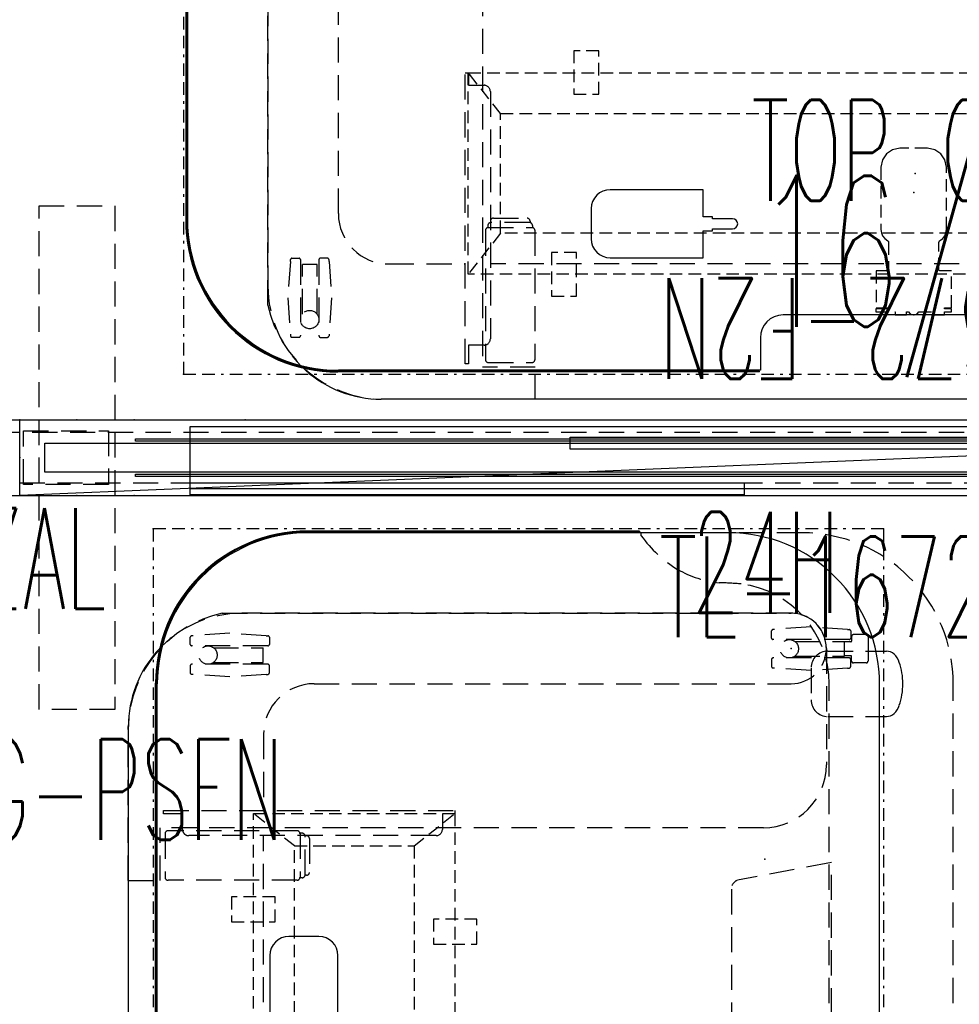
# Model space of a CAD drawing. Header units: inches. Extents: x 3 to 890, y -47 to 78.
# Tile 9 of 98: x 157 to 194, y -6 to 33. Entities that reach past the tile are written whole.
import ezdxf
from ezdxf.enums import TextEntityAlignment as Align

# ---------------------------------------------------------------- set-up
doc = ezdxf.new("R2010")
doc.units = ezdxf.units.IN
doc.header["$MEASUREMENT"] = 0
for name, pattern in [('BORDER', [1.75, 0.5, -0.25, 0.5, -0.25, 0, -0.25]), ('DASHED', [0.75, 0.5, -0.25]), ('DASHEDX2', [1.5, 1, -0.5])]:
    doc.linetypes.add(name, pattern=pattern)
for name, color, linetype in [('A-FURN-P-COMP', 86, 'Continuous'), ('A-FURN-P-COMP-TEXT2', 86, 'Continuous'), ('A-FURN-P-COMP-TEXT_UTEXT', 7, 'Continuous'), ('A-FURN-P-FILE', 1, 'DASHED'), ('A-FURN-P-PNLS', 5, 'Continuous'), ('A-FURN-P-PNLS-CON', 104, 'Continuous'), ('A-FURN-P-PNLS-CON-TEXT2', 104, 'Continuous'), ('A-FURN-P-PNLS-TEXT2', 5, 'Continuous'), ('A-FURN-P-POWR', 230, 'Continuous'), ('A-FURN-P-TABLE', 3, 'Continuous'), ('A-FURN-P-TABLE-BORDER', 2, 'Continuous'), ('A-FURN-P-TABLE-EXTENDED-HEIGHT', 3, 'Continuous'), ('A-FURN-P-TABLE-SUPPORT', 202, 'Continuous'), ('A-FURN-P-TEXT_UTEXT', 7, 'Continuous'), ('A-FURN-P-WKSF-ACC', 202, 'Continuous'), ('PSATTR', 7, 'Continuous')]:
    doc.layers.add(name, color=color, linetype=linetype)
doc.styles.add('0', font='TXT.SHX')
doc.styles.add('CAD_FNT', font='TXT.SHX', dxfattribs={"width": 0.6})
doc.styles.add('PMSymText', font='txt.shx', dxfattribs={"width": 0.65})
doc.styles.get("Standard").update_dxf_attribs({"font": 'arial.ttf'})

# ---------------------------------------------------------------- blocks, each defined once
blk = doc.blocks.new('VZFF1-XX72-NN-2D')
at = {"layer": 'A-FURN-P-PNLS'}
for p, q in [((0, 0), (0, 3)), ((0, 3), (72, 3)), ((72, 0), (72, 3)), ((0, 0), (72, 0))]:
    blk.add_line(p, q, dxfattribs=at)
for p in [(0, 3), (72, 3), (0, 0), (72, 0)]:
    blk.add_point(p, dxfattribs=at)
at = {"layer": 'A-FURN-P-PNLS-TEXT2', "style": 'CAD_FNT', "width": 0.55, "flags": 8}
blk.add_attdef('ITEXT2', text='', height=6, dxfattribs=at).set_placement((36.5, 9.699), align=Align.MIDDLE_CENTER)
at = {"layer": 'A-FURN-P-TEXT_UTEXT', "style": 'PMSymText', "width": 0.65, "flags": 8}
for tag, p in [('PSUT1', (34.991, -7.298)), ('PSUT3', (34.991, -19.298))]:
    blk.add_attdef(tag, text='', height=4, dxfattribs=at).set_placement(p, align=Align.CENTER)
at = {"layer": 'A-FURN-P-TEXT_UTEXT', "style": 'PMSymText', "width": 0.65}
blk.add_attdef('PSUT2', text='', height=4, dxfattribs=at).set_placement((34.991, -13.298), align=Align.CENTER)
at = {"layer": 'PSATTR', "flags": 1}
for tag in ['PSON', 'PSMC', 'PSDH', 'PSPN', 'PSQT', 'PSEC', 'PST5', 'PST4', 'PST3', 'PST2', 'PST1']:
    blk.add_attdef(tag, text='', height=1, dxfattribs=at).set_placement((0, 0), align=Align.TOP_CENTER)
blk = doc.blocks.new('VZCC-0072-X-2D')
at = {"layer": 'A-FURN-P-PNLS'}
blk.add_line((72, 3), (0, 0), dxfattribs=at)
for p in [(0, 3), (72, 3), (0, 0), (72, 0)]:
    blk.add_point(p, dxfattribs=at)
at = {"layer": 'A-FURN-P-PNLS-TEXT2', "style": '0', "width": 0.55, "flags": 8}
blk.add_attdef('ITEXT2', text='', height=4, dxfattribs=at).set_placement((35.641, 10.508), align=Align.BOTTOM_CENTER)
at = {"layer": 'A-FURN-P-TEXT_UTEXT', "style": 'PMSymText', "width": 0.65, "flags": 8}
for tag, p in [('PSUT1', (34.989, -7.297)), ('PSUT3', (34.989, -19.297))]:
    blk.add_attdef(tag, text='', height=4, dxfattribs=at).set_placement(p, align=Align.CENTER)
at = {"layer": 'A-FURN-P-TEXT_UTEXT', "style": 'PMSymText', "width": 0.65}
blk.add_attdef('PSUT2', text='', height=4, dxfattribs=at).set_placement((34.989, -13.297), align=Align.CENTER)
at = {"layer": 'PSATTR', "flags": 1}
for tag in ['PSON', 'PSMC', 'PSDH', 'PSPN', 'PSQT', 'PSEC', 'PST5', 'PST4', 'PST3', 'PST2', 'PST1']:
    blk.add_attdef(tag, text='', height=1, dxfattribs=at).set_placement((0, 0), align=Align.TOP_CENTER)
blk = doc.blocks.new('VZTI-XX72-2N-2D')
at = {"layer": 'A-FURN-P-PNLS', "linetype": 'DASHEDX2'}
blk.add_line((0, 0.5), (72, 0.5), dxfattribs=at)
at = {"layer": 'A-FURN-P-PNLS'}
for p in [(0, 0), (72, 0), (8.95, 0), (63.05, 0)]:
    blk.add_point(p, dxfattribs=at)
at = {"layer": 'A-FURN-P-PNLS-TEXT2', "style": 'CAD_FNT', "width": 0.55, "flags": 8}
blk.add_attdef('ITEXT2', text='', height=4, dxfattribs=at).set_placement((36, -1.625), align=Align.TOP_CENTER)
at = {"layer": 'A-FURN-P-TEXT_UTEXT', "style": 'PMSymText', "width": 0.65, "flags": 8}
for tag, p in [('PSUT1', (34.991, -11.626)), ('PSUT3', (34.991, -23.626))]:
    blk.add_attdef(tag, text='', height=4, dxfattribs=at).set_placement(p, align=Align.CENTER)
at = {"layer": 'A-FURN-P-TEXT_UTEXT', "style": 'PMSymText', "width": 0.65}
blk.add_attdef('PSUT2', text='', height=4, dxfattribs=at).set_placement((34.991, -17.626), align=Align.CENTER)
at = {"layer": 'PSATTR', "flags": 1}
for tag in ['PSON', 'PSMC', 'PSDH', 'PSPN', 'PSQT', 'PSEC', 'PST5', 'PST4', 'PST3', 'PST2', 'PST1']:
    blk.add_attdef(tag, text='', height=1, dxfattribs=at).set_placement((0, 0), align=Align.TOP_CENTER)
blk = doc.blocks.new('VZAL-XXXX-2D')
at = {"layer": 'A-FURN-P-PNLS-CON'}
blk.add_point((0, 0), dxfattribs=at)
at = {"layer": 'A-FURN-P-PNLS-CON-TEXT2', "linetype": 'Continuous', "style": 'CAD_FNT', "width": 0.55, "flags": 8}
blk.add_attdef('ITEXT2', text='', height=4, dxfattribs=at).set_placement((0, -2), align=Align.TOP_CENTER)
at = {"layer": 'A-FURN-P-TEXT_UTEXT', "style": 'PMSymText', "width": 0.65, "flags": 8}
for tag, p in [('PSUT1', (0.001, -12)), ('PSUT3', (0.001, -24))]:
    blk.add_attdef(tag, text='', height=4, dxfattribs=at).set_placement(p, align=Align.CENTER)
at = {"layer": 'A-FURN-P-TEXT_UTEXT', "style": 'PMSymText', "width": 0.65}
blk.add_attdef('PSUT2', text='', height=4, dxfattribs=at).set_placement((0.001, -18), align=Align.CENTER)
at = {"layer": 'PSATTR', "flags": 1}
for tag in ['PSON', 'PSMC', 'PSDH', 'PSPN', 'PSQT', 'PSEC', 'PST5', 'PST4', 'PST3', 'PST2', 'PST1']:
    blk.add_attdef(tag, text='', height=1, dxfattribs=at).set_placement((0, 0), align=Align.TOP_CENTER)
blk = doc.blocks.new('VZLL-0800-SFN-2D')
at = {"layer": 'A-FURN-P-PNLS-CON', "linetype": 'DASHEDX2'}
for p, q in [((0.771, -8.5), (0.771, 11.5)), ((0.771, 11.5), (3.771, 11.5)), ((3.771, 11.5), (3.771, -8.5)), ((0.146, 0.438), (0.146, 2.563)), ((0.146, 2.563), (3.521, 2.563)), ((3.521, 2.563), (3.521, 0.438)), ((3.521, 0.438), (0.146, 0.438)), ((3.771, -8.5), (0.771, -8.5))]:
    blk.add_line(p, q, dxfattribs=at)
at = {"layer": 'A-FURN-P-PNLS-CON'}
for p in [(0, 3), (2.271, 3), (4.542, 3), (0, 0), (2.271, 0), (4.542, 0)]:
    blk.add_point(p, dxfattribs=at)
at = {"layer": 'A-FURN-P-PNLS-CON-TEXT2', "style": '0', "width": 0.55, "flags": 8}
blk.add_attdef('ITEXT2', text='', height=4, dxfattribs=at).set_placement((2.756, -14.885), align=Align.BOTTOM_CENTER)
at = {"layer": 'A-FURN-P-TEXT_UTEXT', "style": 'PMSymText', "width": 0.65, "flags": 8}
for tag, p in [('PSUT1', (2.756, -19.552)), ('PSUT3', (2.756, -31.552))]:
    blk.add_attdef(tag, text='', height=4, dxfattribs=at).set_placement(p, align=Align.CENTER)
at = {"layer": 'A-FURN-P-TEXT_UTEXT', "style": 'PMSymText', "width": 0.65}
blk.add_attdef('PSUT2', text='', height=4, dxfattribs=at).set_placement((2.756, -25.552), align=Align.CENTER)
at = {"layer": 'PSATTR', "flags": 1}
for tag in ['PSON', 'PSMC', 'PSDH', 'PSPN', 'PSQT', 'PSEC', 'PST5', 'PST4', 'PST3', 'PST2', 'PST1']:
    blk.add_attdef(tag, text='', height=1, dxfattribs=at).set_placement((0, 0), align=Align.TOP_CENTER)
blk = doc.blocks.new('STUC-XX72-FRZ-2D')
at = {"layer": 'A-FURN-P-WKSF-ACC'}
for p, q in [((6.763, -0.264), (65.237, -0.264)), ((6.763, -2.736), (6.763, -0.264)), ((65.237, -0.264), (65.237, -2.736)), ((4.597, -0.753), (67.403, -0.753)), ((4.597, -0.842), (4.597, -0.753)), ((67.403, -0.753), (67.403, -0.842)), ((1, -0.924), (71, -0.924)), ((1, -2.076), (1, -0.924)), ((67.403, -0.842), (4.597, -0.842)), ((71, -0.924), (71, -2.076)), ((71, -2.076), (1, -2.076)), ((4.597, -2.158), (67.403, -2.158)), ((4.597, -2.247), (4.597, -2.158)), ((67.403, -2.247), (4.597, -2.247)), ((67.403, -2.158), (67.403, -2.247)), ((65.237, -2.736), (6.763, -2.736))]:
    blk.add_line(p, q, dxfattribs=at)
at = {"layer": 'A-FURN-P-WKSF-ACC', "linetype": 'DASHEDX2'}
for p in [(0, 0), (72, 0), (0, -3), (72, -3)]:
    blk.add_point(p, dxfattribs=at)
at = {"layer": 'A-FURN-P-COMP-TEXT2', "style": '0', "width": 0.55, "flags": 8}
blk.add_attdef('ITEXT2', text='', height=4, dxfattribs=at).set_placement((29.623, -5.658), align=Align.MIDDLE_CENTER)
at = {"layer": 'A-FURN-P-TEXT_UTEXT', "style": 'PMSymText', "width": 0.65, "flags": 8}
for tag, p in [('PSUT1', (34.988, -13.738)), ('PSUT3', (34.988, -25.738))]:
    blk.add_attdef(tag, text='', height=4, dxfattribs=at).set_placement(p, align=Align.CENTER)
at = {"layer": 'A-FURN-P-TEXT_UTEXT', "style": 'PMSymText', "width": 0.65}
blk.add_attdef('PSUT2', text='', height=4, dxfattribs=at).set_placement((34.988, -19.738), align=Align.CENTER)
at = {"layer": 'PSATTR', "flags": 1}
for tag in ['PSON', 'PSMC', 'PSDH', 'PSPN', 'PSQT', 'PSEC', 'PST5', 'PST4', 'PST3', 'PST2', 'PST1']:
    blk.add_attdef(tag, text='', height=1, dxfattribs=at).set_placement((0, 0), align=Align.TOP_CENTER)
blk = doc.blocks.new('ATTM-2230-NH-2D')
at = {"layer": 'A-FURN-P-COMP'}
for p, q in [((0, 0.235), (22, 0.235)), ((0, -0.235), (0, 0.235)), ((22, 0.235), (22, -0.235)), ((22, -0.235), (0, -0.235))]:
    blk.add_line(p, q, dxfattribs=at)
for p in [(0, 0), (22, 0)]:
    blk.add_point(p, dxfattribs=at)
at = {"layer": 'A-FURN-P-TEXT_UTEXT', "style": 'PMSymText', "width": 0.65, "flags": 8}
for tag, p in [('PSUT1', (9.993, -12.277)), ('PSUT3', (9.993, -24.277))]:
    blk.add_attdef(tag, text='', height=4, dxfattribs=at).set_placement(p, align=Align.CENTER)
at = {"layer": 'A-FURN-P-TEXT_UTEXT', "style": 'PMSymText', "width": 0.65}
blk.add_attdef('PSUT2', text='', height=4, dxfattribs=at).set_placement((9.993, -18.277), align=Align.CENTER)
at = {"layer": 'PSATTR', "flags": 1}
for tag in ['PSON', 'PSMC', 'PSDH', 'PSPN', 'PSQT', 'PSEC', 'PST5', 'PST4', 'PST3', 'PST2', 'PST1']:
    blk.add_attdef(tag, text='', height=1, dxfattribs=at).set_placement((0, 0), align=Align.TOP_CENTER)
blk = doc.blocks.new('TFPA-2958-LJSTCUNN-2D')
at = {"layer": 'A-FURN-P-TABLE'}
for p, q in [((6.16, -0.16), (22.911, -0.16)), ((22.911, -1.447), (22.911, -0.16)), ((35.089, -1.447), (35.089, -0.16)), ((35.089, -0.16), (51.84, -0.16)), ((23.811, -2.36), (34.189, -2.36)), ((0.16, -6.16), (0.16, -22.84)), ((57.84, -22.84), (57.84, -6.16)), ((6.16, -28.84), (51.84, -28.84))]:
    blk.add_line(p, q, dxfattribs=at)
at = {"layer": 'A-FURN-P-TABLE', "linetype": 'DASHEDX2'}
for p, q in [((0.278, -19.376, 0), (0.16, -19.376, 0)), ((57.722, -19.376, 0), (57.84, -19.376, 0)), ((6.16, -26.84), (51.84, -26.84))]:
    blk.add_line(p, q, dxfattribs=at)
at = {"layer": 'A-FURN-P-TABLE'}
for centre, radius, start, end in [((6.16, -6.16), 6, 90, 180), ((51.84, -6.16), 6, 0, 90), ((23.818, -1.454), 0.907, 179.5705, 269.5705), ((34.182, -1.454), 0.907, 270.4295, 0.4295), ((6.16, -22.84), 6, 180, 270), ((51.84, -22.84), 6, 270, 0)]:
    blk.add_arc(centre, radius, start, end, dxfattribs=at)
at = {"layer": 'A-FURN-P-TABLE', "linetype": 'DASHEDX2'}
for centre, radius, start, end in [((-2.542, -23.322, 0), 4.85, 31.0245, 54.4419), ((60.542, -23.322, 0), 4.85, 125.5581, 148.9755), ((-1.948, -22.874, 0), 4.11, 5.5557, 29.9554), ((59.948, -22.874, 0), 4.11, 150.0446, 174.4443), ((17.832, -22.031), 15.695, 181.6273, 184.8191), ((40.168, -22.031), 15.695, 355.1809, 358.3727), ((6.167, -22.832), 4.008, 187.4159, 269.8991), ((51.833, -22.832), 4.008, 270.1009, 352.5841)]:
    blk.add_arc(centre, radius, start, end, dxfattribs=at)
at = {"layer": 'A-FURN-P-TABLE'}
for p in [(0, 0), (58, 0), (13.128, -24.277), (44.872, -24.277), (4.756, -25.326), (53.244, -25.326), (0, -29), (58, -29)]:
    blk.add_point(p, dxfattribs=at)
at = {"layer": 'A-FURN-P-TABLE-BORDER', "linetype": 'BORDER'}
for p, q in [((58, 0), (0, 0)), ((0, 0), (0, -29)), ((58, -29), (58, 0)), ((58, -29), (0, -29))]:
    blk.add_line(p, q, dxfattribs=at)
at = {"layer": 'A-FURN-P-TABLE-EXTENDED-HEIGHT', "linetype": 'DASHEDX2'}
for p, q in [((0.16, -25.765), (0.16, -22.84)), ((57.84, -25.765), (57.84, -22.84)), ((6.16, -31.765), (51.84, -31.765))]:
    blk.add_line(p, q, dxfattribs=at)
for centre, start, end in [((6.16, -25.765), 180, 270), ((51.84, -25.765), 270, 0)]:
    blk.add_arc(centre, 6, start, end, dxfattribs=at)
at = {"layer": 'A-FURN-P-TABLE-SUPPORT'}
for p, q in [((7.856, 0.987), (50.144, 0.987)), ((50.541, -28.777), (50.541, -29.119))]:
    blk.add_line(p, q, dxfattribs=at)
at = {"layer": 'A-FURN-P-TABLE-SUPPORT', "linetype": 'DASHEDX2'}
for p, q in [((11.19, -0.41), (11.19, -11.98)), ((11.324, -0.41), (11.19, -0.41)), ((11.324, -1.16), (11.324, -0.41)), ((11.994, -5.709), (11.994, -0.587)), ((12.112, -0.469), (13.844, -0.469)), ((13.962, -5.709), (13.962, -0.587)), ((44.038, -5.709), (44.038, -0.587)), ((45.888, -0.469), (44.156, -0.469)), ((46.006, -5.709), (46.006, -0.587)), ((46.676, -1.16), (46.676, -0.41)), ((46.676, -0.41), (46.81, -0.41)), ((46.81, -0.41), (46.81, -11.98)), ((11.94, -1.16), (11.324, -1.16)), ((46.06, -1.16), (46.676, -1.16)), ((4.249, -1.59), (4.249, -1.525)), ((4.593, -1.465), (4.309, -1.465)), ((4.653, -4.555), (4.653, -1.525)), ((5.381, -4.555), (5.381, -1.525)), ((5.441, -1.465), (5.725, -1.465)), ((5.785, -1.59), (5.785, -1.525)), ((12.19, -11.23), (12.19, -1.41)), ((45.81, -11.23), (45.81, -1.41)), ((52.215, -1.59), (52.215, -1.525)), ((52.559, -1.465), (52.275, -1.465)), ((52.619, -4.555), (52.619, -1.525)), ((53.347, -4.555), (53.347, -1.525)), ((53.407, -1.465), (53.691, -1.465)), ((53.751, -1.59), (53.751, -1.525)), ((4.151, -3.04), (4.249, -1.59)), ((5.883, -3.04), (5.785, -1.59)), ((52.117, -3.04), (52.215, -1.59)), ((53.849, -3.04), (53.751, -1.59)), ((4.725, -2.391), (4.725, -4.365)), ((5.308, -2.391), (5.309, -4.365)), ((52.691, -2.391), (52.691, -4.365)), ((53.274, -2.391), (53.275, -4.365)), ((4.249, -4.485), (4.151, -3.04)), ((5.785, -4.485), (5.883, -3.04)), ((52.215, -4.485), (52.117, -3.04)), ((53.751, -4.485), (53.849, -3.04)), ((3.356, -25.326), (3.356, -3.513)), ((54.644, -25.326), (54.644, -3.513)), ((4.249, -4.485), (4.249, -4.555)), ((4.309, -4.615), (4.593, -4.615)), ((4.725, -4.365), (5.309, -4.365)), ((5.725, -4.615), (5.441, -4.615)), ((5.785, -4.485), (5.785, -4.555)), ((8.156, -4.383), (11.19, -4.383)), ((12.19, -4.383), (45.809, -4.383)), ((49.844, -4.383), (46.811, -4.383)), ((52.215, -4.485), (52.215, -4.555)), ((52.275, -4.615), (52.559, -4.615)), ((52.691, -4.365), (53.275, -4.365)), ((53.691, -4.615), (53.407, -4.615)), ((53.751, -4.485), (53.751, -4.555)), ((12.092, -5.91), (12.092, -5.825)), ((12.112, -5.827), (13.844, -5.827)), ((13.864, -5.91), (13.864, -5.825)), ((44.136, -5.91), (44.136, -5.825)), ((45.888, -5.827), (44.156, -5.827)), ((45.908, -5.91), (45.908, -5.825)), ((12.191, -6.085), (12.191, -6.026)), ((13.746, -6.028), (12.21, -6.028)), ((12.309, -6.202), (13.648, -6.202)), ((13.766, -6.085), (13.766, -6.026)), ((44.234, -6.085), (44.234, -6.026)), ((44.254, -6.028), (45.79, -6.028)), ((45.691, -6.202), (44.352, -6.202)), ((45.809, -6.085), (45.809, -6.026)), ((6.156, -6.383), (6.156, -25.326)), ((51.844, -6.383), (51.844, -25.326)), ((11.324, -11.98), (11.324, -11.48)), ((11.324, -11.48), (11.94, -11.48)), ((46.676, -11.48), (46.06, -11.48)), ((46.676, -11.98), (46.676, -11.48)), ((11.19, -11.98), (11.324, -11.98)), ((46.81, -11.98), (46.676, -11.98)), ((3.999, -24.671), (3.999, -24.606)), ((4.343, -24.546), (4.059, -24.546)), ((4.403, -27.636), (4.403, -24.606)), ((5.131, -27.636), (5.131, -24.606)), ((5.191, -24.546), (5.475, -24.546)), ((5.535, -24.671), (5.535, -24.606)), ((52.465, -24.671), (52.465, -24.606)), ((52.809, -24.546), (52.525, -24.546)), ((52.869, -27.636), (52.869, -24.606)), ((53.597, -27.636), (53.597, -24.606)), ((53.657, -24.546), (53.941, -24.546)), ((54.001, -24.671), (54.001, -24.606)), ((3.901, -26.121), (3.999, -24.671)), ((5.633, -26.121), (5.535, -24.671)), ((52.367, -26.121), (52.465, -24.671)), ((54.099, -26.121), (54.001, -24.671)), ((4.475, -25.472), (4.475, -27.446)), ((5.058, -25.472), (5.059, -27.446)), ((52.941, -25.472), (52.941, -27.446)), ((53.524, -25.472), (53.525, -27.446)), ((3.999, -27.566), (3.901, -26.121)), ((5.535, -27.566), (5.633, -26.121)), ((52.47, -26.117), (51.21, -26.117)), ((52.465, -27.566), (52.367, -26.121)), ((54.001, -27.566), (54.099, -26.121)), ((50.541, -26.787), (50.541, -28.777)), ((53.139, -26.787), (53.139, -28.777)), ((3.999, -27.566), (3.999, -27.636)), ((4.059, -27.696), (4.343, -27.696)), ((4.28, -27.73), (4.461, -27.73)), ((4.475, -27.446), (5.059, -27.446)), ((4.491, -27.7), (4.491, -27.446)), ((5.043, -27.7), (5.043, -27.446)), ((5.255, -27.73), (5.073, -27.73)), ((5.475, -27.696), (5.191, -27.696)), ((5.535, -27.566), (5.535, -27.636)), ((52.465, -27.566), (52.465, -27.636)), ((52.525, -27.696), (52.809, -27.696)), ((52.746, -27.73), (52.927, -27.73)), ((52.941, -27.446), (53.525, -27.446)), ((52.957, -27.7), (52.957, -27.446)), ((53.509, -27.7), (53.509, -27.446)), ((53.721, -27.73), (53.539, -27.73)), ((53.941, -27.696), (53.657, -27.696)), ((54.001, -27.566), (54.001, -27.636)), ((4.205, -28.305), (4.205, -27.805)), ((5.33, -28.305), (5.33, -27.805)), ((52.671, -28.305), (52.671, -27.805)), ((53.796, -28.305), (53.796, -27.805)), ((5.255, -28.38), (4.268, -28.38)), ((53.721, -28.38), (52.734, -28.38)), ((53.139, -28.777), (53.139, -29.119))]:
    blk.add_line(p, q, dxfattribs=at)
for centre in [(5.017, -2.174), (52.983, -2.174), (4.767, -25.255), (53.233, -25.255)]:
    blk.add_circle(centre, 0.364, dxfattribs=at)
at = {"layer": 'A-FURN-P-TABLE-SUPPORT'}
for centre, radius, start, end in [((7.853, -3.501), 4.488, 89.9633, 131.8886), ((50.147, -3.501), 4.488, 48.1114, 90.0367), ((50.985, -29.11), 0.444, 181.0798, 223.2644), ((52.695, -29.11), 0.444, 316.7356, 358.9202), ((51.22, -28.892), 0.765, 223.1197, 252.2042), ((51.851, -27.103), 2.662, 251.0522, 269.8183), ((51.829, -27.102), 2.663, 270.2797, 288.9466), ((52.46, -28.892), 0.765, 287.7958, 316.8803)]:
    blk.add_arc(centre, radius, start, end, dxfattribs=at)
at = {"layer": 'A-FURN-P-TABLE-SUPPORT', "linetype": 'DASHEDX2'}
for centre, radius, start, end in [((7.849, -3.512), 4.493, 131.7593, 180.0168), ((50.151, -3.512), 4.493, 359.9832, 48.2407), ((12.112, -0.587), 0.118, 89.7865, 179.7849), ((13.845, -0.587), 0.118, 0.2151, 90.2135), ((44.155, -0.587), 0.118, 89.7865, 179.7849), ((45.888, -0.587), 0.118, 0.2151, 90.2135), ((11.94, -1.41), 0.25, 0, 90), ((46.06, -1.41), 0.25, 90, 180), ((4.344, -1.56), 0.101, 110.1785, 159.812), ((4.574, -1.544), 0.081, 13.4055, 76.5945), ((5.46, -1.544), 0.081, 103.4055, 166.5945), ((5.69, -1.56), 0.101, 20.188, 69.8215), ((52.31, -1.56), 0.101, 110.1785, 159.812), ((52.54, -1.544), 0.081, 13.4055, 76.5945), ((53.426, -1.544), 0.081, 103.4055, 166.5945), ((53.656, -1.56), 0.101, 20.188, 69.8215), ((4.344, -4.521), 0.101, 200.188, 249.8215), ((4.574, -4.537), 0.081, 283.4055, 346.5945), ((5.46, -4.537), 0.081, 193.4055, 256.5945), ((5.69, -4.521), 0.101, 290.1785, 339.812), ((8.156, -6.383), 2, 90, 180), ((49.844, -6.383), 2, 0, 90), ((52.31, -4.521), 0.101, 200.188, 249.8215), ((52.54, -4.537), 0.081, 283.4055, 346.5945), ((53.426, -4.537), 0.081, 193.4055, 256.5945), ((53.656, -4.521), 0.101, 290.1785, 339.812), ((12.112, -5.709), 0.118, 180.2151, 270.2135), ((13.845, -5.709), 0.118, 269.7865, 359.7849), ((44.155, -5.709), 0.118, 180.2151, 270.2135), ((45.888, -5.709), 0.118, 269.7865, 359.7849), ((12.21, -5.91), 0.118, 180.2151, 270.2135), ((12.308, -6.084), 0.118, 180.2151, 270.2135), ((13.648, -6.084), 0.118, 269.7865, 359.7849), ((13.746, -5.91), 0.118, 269.7865, 359.7849), ((44.254, -5.91), 0.118, 180.2151, 270.2135), ((44.352, -6.084), 0.118, 180.2151, 270.2135), ((45.692, -6.084), 0.118, 269.7865, 359.7849), ((45.79, -5.91), 0.118, 269.7865, 359.7849), ((11.94, -11.23), 0.25, 270, 360), ((46.06, -11.23), 0.25, 180, 270), ((4.094, -24.641), 0.101, 110.1785, 159.812), ((4.324, -24.625), 0.081, 13.4055, 76.5945), ((5.21, -24.625), 0.081, 103.4055, 166.5945), ((5.44, -24.641), 0.101, 20.188, 69.8215), ((52.56, -24.641), 0.101, 110.1785, 159.812), ((52.79, -24.625), 0.081, 13.4055, 76.5945), ((53.676, -24.625), 0.081, 103.4055, 166.5945), ((53.906, -24.641), 0.101, 20.188, 69.8215), ((4.756, -25.326), 1.4, 180, 0), ((53.244, -25.326), 1.4, 180, 0), ((51.21, -26.787), 0.669, 90.0022, 179.9978), ((52.47, -26.787), 0.669, 0.0022, 89.9978), ((4.094, -27.602), 0.101, 200.188, 249.8215), ((4.28, -27.805), 0.075, 90, 180), ((4.324, -27.618), 0.081, 283.4055, 346.5945), ((4.461, -27.7), 0.03, 269.9997, 0.0001), ((5.073, -27.7), 0.03, 179.9999, 270.0003), ((5.21, -27.618), 0.081, 193.4055, 256.5945), ((5.255, -27.805), 0.075, 0, 90), ((5.44, -27.602), 0.101, 290.1785, 339.812), ((52.56, -27.602), 0.101, 200.188, 249.8215), ((52.746, -27.805), 0.075, 90, 180), ((52.79, -27.618), 0.081, 283.4055, 346.5945), ((52.927, -27.7), 0.03, 269.9997, 0.0001), ((53.539, -27.7), 0.03, 179.9999, 270.0003), ((53.676, -27.618), 0.081, 193.4055, 256.5945), ((53.721, -27.805), 0.075, 0, 90), ((53.906, -27.602), 0.101, 290.1785, 339.812), ((4.28, -28.305), 0.075, 180, 270), ((5.255, -28.305), 0.075, 270, 0), ((52.746, -28.305), 0.075, 180, 270), ((53.721, -28.305), 0.075, 270, 0)]:
    blk.add_arc(centre, radius, start, end, dxfattribs=at)
at = {"layer": 'A-FURN-P-TEXT_UTEXT', "style": 'PMSymText', "width": 0.65, "flags": 8}
for tag, p in [('PSUT1', (27.992, -37.769)), ('PSUT3', (27.992, -49.769))]:
    blk.add_attdef(tag, text='', height=4, dxfattribs=at).set_placement(p, align=Align.CENTER)
at = {"layer": 'A-FURN-P-TEXT_UTEXT', "style": 'PMSymText', "width": 0.65}
blk.add_attdef('PSUT2', text='', height=4, dxfattribs=at).set_placement((27.992, -43.769), align=Align.CENTER)
at = {"layer": 'PSATTR', "flags": 1}
for tag in ['PSON', 'PSMC', 'PSDH', 'PSPN', 'PSQT', 'PSEC', 'PST5', 'PST4', 'PST3', 'PST2', 'PST1']:
    blk.add_attdef(tag, text='', height=1, dxfattribs=at).set_placement((0, 0), align=Align.TOP_CENTER)
blk = doc.blocks.new('ATTL-0258-PPT-2D')
at = {"layer": 'A-FURN-P-TABLE'}
for p, q in [((6.129, -0.093), (22.88, -0.093)), ((22.88, -0.129), (6.129, -0.129)), ((22.88, -0.093), (22.88, -0.129)), ((35.12, -0.093), (35.12, -0.129)), ((35.12, -0.093), (51.871, -0.093)), ((51.871, -0.129), (35.12, -0.129)), ((0.093, -19.309), (0.093, -6.129)), ((0.129, -19.309), (0.129, -6.129)), ((57.871, -19.309), (57.871, -6.129)), ((57.907, -19.309), (57.907, -6.129)), ((0.093, -19.309), (0.129, -19.309)), ((57.907, -19.309), (57.871, -19.309))]:
    blk.add_line(p, q, dxfattribs=at)
for centre, radius, start, end in [((6.129, -6.129), 6.036, 90, 180), ((6.129, -6.129), 6, 90, 180), ((51.871, -6.129), 6.036, 0, 90), ((51.871, -6.129), 6, 0, 90)]:
    blk.add_arc(centre, radius, start, end, dxfattribs=at)
for p in [(0, 0), (58, 0)]:
    blk.add_point(p, dxfattribs=at)
at = {"layer": 'A-FURN-P-TEXT_UTEXT', "style": 'PMSymText', "width": 0.65, "flags": 8}
for tag, p in [('PSUT1', (27.99, -25.311)), ('PSUT3', (27.99, -37.311))]:
    blk.add_attdef(tag, text='', height=4, dxfattribs=at).set_placement(p, align=Align.CENTER)
at = {"layer": 'A-FURN-P-TEXT_UTEXT', "style": 'PMSymText', "width": 0.65}
blk.add_attdef('PSUT2', text='', height=4, dxfattribs=at).set_placement((27.99, -31.311), align=Align.CENTER)
at = {"layer": 'PSATTR', "flags": 1}
for tag in ['PSON', 'PSMC', 'PSDH', 'PSPN', 'PSQT', 'PSEC', 'PST5', 'PST4', 'PST3', 'PST2', 'PST1']:
    blk.add_attdef(tag, text='', height=1, dxfattribs=at).set_placement((0, 0), align=Align.TOP_CENTER)
blk = doc.blocks.new('ATTS-1011-PORT-2D')
at = {"layer": 'A-FURN-P-TABLE', "linetype": 'DASHEDX2'}
for p, q in [((-9.219, 26.319), (-3.1, 26.319)), ((-9.219, 26.319), (-9.219, 25.046)), ((-9.219, 25.046), (-7.123, 25.046)), ((-7.123, 1.1), (-7.123, 25.046)), ((1.4, 22.584), (1.4, 0)), ((0, -1.4), (-4.623, -1.4))]:
    blk.add_line(p, q, dxfattribs=at)
for centre, radius, start, end in [((-3.228, 21.586), 4.734, 12.17, 88.4503), ((-4.623, 1.1), 2.5, 180, 270), ((0, 0), 1.4, 270, 360)]:
    blk.add_arc(centre, radius, start, end, dxfattribs=at)
blk.add_point((0, 0), dxfattribs=at)
at = {"layer": 'A-FURN-P-TEXT_UTEXT', "style": 'PMSymText', "width": 0.65, "flags": 8}
for tag, p in [('PSUT1', (-3.6, -12.797)), ('PSUT3', (-3.6, -24.797))]:
    blk.add_attdef(tag, text='', height=4, dxfattribs=at).set_placement(p, align=Align.CENTER)
at = {"layer": 'A-FURN-P-TEXT_UTEXT', "style": 'PMSymText', "width": 0.65}
blk.add_attdef('PSUT2', text='', height=4, dxfattribs=at).set_placement((-3.6, -18.797), align=Align.CENTER)
at = {"layer": 'PSATTR', "flags": 1}
for tag in ['PSON', 'PSMC', 'PSDH', 'PSPN', 'PSQT', 'PSEC', 'PST5', 'PST4', 'PST3', 'PST2', 'PST1']:
    blk.add_attdef(tag, text='', height=1, dxfattribs=at).set_placement((0, 0), align=Align.TOP_CENTER)
blk = doc.blocks.new('AUTG-0158-P-2D')
at = {"layer": 'A-FURN-P-TABLE', "linetype": 'DASHEDX2'}
for p, q in [((14.18, -22.976), (43.82, -22.976)), ((13.255, -26.926), (13.964, -23.192)), ((44.745, -26.926), (44.036, -23.192)), ((13.255, -26.926), (44.745, -26.926))]:
    blk.add_line(p, q, dxfattribs=at)
for centre, start, end in [((14.307, -23.319), 110.3653, 159.6347), ((43.693, -23.319), 20.3653, 69.6347)]:
    blk.add_arc(centre, 0.366, start, end, dxfattribs=at)
for p in [(0, 0), (58, 0), (0, -29), (58, -29)]:
    blk.add_point(p, dxfattribs=at)
at = {"layer": 'A-FURN-P-TEXT_UTEXT', "style": 'PMSymText', "width": 0.65, "flags": 8}
for tag, p in [('PSUT1', (27.99, -35.002)), ('PSUT3', (27.99, -47.002))]:
    blk.add_attdef(tag, text='', height=4, dxfattribs=at).set_placement(p, align=Align.CENTER)
at = {"layer": 'A-FURN-P-TEXT_UTEXT', "style": 'PMSymText', "width": 0.65}
blk.add_attdef('PSUT2', text='', height=4, dxfattribs=at).set_placement((27.99, -41.002), align=Align.CENTER)
at = {"layer": 'PSATTR', "flags": 1}
for tag in ['PSON', 'PSMC', 'PSDH', 'PSPN', 'PSQT', 'PSEC', 'PST5', 'PST4', 'PST3', 'PST2', 'PST1']:
    blk.add_attdef(tag, text='', height=1, dxfattribs=at).set_placement((0, 0), align=Align.TOP_CENTER)
blk = doc.blocks.new('EUBT-BI36-81100YN-2D')
at = {"layer": 'A-FURN-P-FILE'}
for p, q in [((-12.558, 4.874), (-13.558, 4.874)), ((-13.558, 4.874), (-13.558, 3.144)), ((-12.558, 3.144), (-12.558, 4.874)), ((14.442, 4.874), (13.443, 4.874)), ((13.443, 4.874), (13.443, 3.144)), ((14.442, 3.144), (14.442, 4.874)), ((-17.75, 4), (17.75, 4)), ((-17.75, -4), (-17.75, 4)), ((-16.461, 2.375), (-17.75, 4)), ((16.461, 2.375), (17.75, 4)), ((17.75, 4), (17.75, -4)), ((-13.558, 3.144), (-12.558, 3.144)), ((13.443, 3.144), (14.442, 3.144)), ((-16.461, 2.375), (16.461, 2.375)), ((-16.461, -2.375), (-16.461, 2.375)), ((16.461, 2.375), (16.461, -2.375)), ((-14.87, 0.764), (-14.659, 0.851)), ((-14.659, 0.851), (-14.432, 0.881)), ((-14.432, 0.881), (-6.554, 0.881)), ((-6.554, 0.881), (-6.327, 0.851)), ((-6.327, 0.851), (-6.116, 0.764)), ((-15.265, 0.263), (-15.19, 0.443)), ((-15.19, 0.443), (-15.051, 0.624)), ((-15.051, 0.624), (-14.87, 0.764)), ((-6.116, 0.764), (-5.934, 0.624)), ((-5.934, 0.624), (-5.795, 0.443)), ((-5.795, 0.443), (-5.721, 0.263)), ((-15.651, -0.263), (-15.651, 0.263)), ((-15.651, 0.263), (-15.265, 0.263)), ((-5.721, 0.263), (-5.278, 0.263)), ((-5.278, 0.263), (-5.278, -0.263)), ((-15.261, -0.263), (-15.651, -0.263)), ((-15.19, -0.433), (-15.261, -0.263)), ((-5.725, -0.263), (-5.795, -0.433)), ((-5.278, -0.263), (-5.725, -0.263)), ((-15.051, -0.614), (-15.19, -0.433)), ((-14.87, -0.754), (-15.051, -0.614)), ((-14.659, -0.841), (-14.87, -0.754)), ((-6.116, -0.754), (-6.327, -0.841)), ((-5.934, -0.614), (-6.116, -0.754)), ((-5.795, -0.433), (-5.934, -0.614)), ((-14.432, -0.871), (-14.659, -0.841)), ((-6.554, -0.871), (-14.432, -0.871)), ((-6.327, -0.841), (-6.554, -0.871)), ((-16.461, -2.375), (-17.75, -4)), ((16.461, -2.375), (-16.461, -2.375)), ((16.461, -2.375), (17.75, -4)), ((-13.441, -3.144), (-14.441, -3.144)), ((-14.441, -3.144), (-14.441, -4.874)), ((-13.441, -4.874), (-13.441, -3.144)), ((13.559, -3.144), (12.559, -3.144)), ((12.559, -3.144), (12.559, -4.874)), ((13.559, -4.874), (13.559, -3.144)), ((17.75, -4), (-17.75, -4)), ((-14.441, -4.874), (-13.441, -4.874)), ((12.559, -4.874), (13.559, -4.874))]:
    blk.add_line(p, q, dxfattribs=at)
at = {"layer": 'A-FURN-P-FILE', "linetype": 'Continuous'}
for p, q in [((12.115, 3.35), (8.416, 3.35)), ((8.416, 3.35), (8.416, 2.276)), ((12.261, 3.336), (12.115, 3.35)), ((12.402, 3.293), (12.261, 3.336)), ((12.531, 3.224), (12.402, 3.293)), ((12.645, 3.131), (12.531, 3.224)), ((12.738, 3.017), (12.645, 3.131)), ((12.808, 2.887), (12.738, 3.017)), ((12.85, 2.747), (12.808, 2.887)), ((12.865, 2.6), (12.85, 2.747)), ((12.865, 1.4), (12.865, 2.6)), ((7.065, 2.077), (7.05, 2)), ((7.05, 2), (7.065, 1.923)), ((7.108, 2.141), (7.065, 2.077)), ((7.173, 2.185), (7.108, 2.141)), ((7.25, 2.2), (7.173, 2.185)), ((8.05, 2.2), (7.25, 2.2)), ((8.416, 2.276), (8.05, 2.276)), ((8.05, 2.276), (8.05, 2.2)), ((7.065, 1.923), (7.108, 1.859)), ((7.108, 1.859), (7.173, 1.815)), ((7.173, 1.815), (7.25, 1.8)), ((7.25, 1.8), (8.05, 1.8)), ((8.05, 1.8), (8.05, 1.724)), ((8.05, 1.724), (8.416, 1.724)), ((8.416, 1.724), (8.416, 0.649)), ((12.808, 1.113), (12.85, 1.253)), ((12.85, 1.253), (12.865, 1.4)), ((12.531, 0.776), (12.645, 0.869)), ((12.645, 0.869), (12.738, 0.983)), ((12.738, 0.983), (12.808, 1.113)), ((8.416, 0.649), (12.115, 0.65)), ((12.115, 0.65), (12.261, 0.664)), ((12.261, 0.664), (12.402, 0.707)), ((12.402, 0.707), (12.531, 0.776))]:
    blk.add_line(p, q, dxfattribs=at)
at = {"layer": 'A-FURN-P-POWR'}
blk.add_point((0, 0), dxfattribs=at)
at = {"layer": 'A-FURN-P-COMP-TEXT_UTEXT', "style": 'PMSymText', "width": 0.65, "flags": 8}
for tag, p in [('PSUT1', (0, -10.875)), ('PSUT3', (0, -22.875))]:
    blk.add_attdef(tag, text='', height=4, dxfattribs=at).set_placement(p, align=Align.CENTER)
at = {"layer": 'A-FURN-P-COMP-TEXT_UTEXT', "style": 'PMSymText', "width": 0.65}
blk.add_attdef('PSUT2', text='', height=4, dxfattribs=at).set_placement((0, -16.875), align=Align.CENTER)
at = {"layer": 'PSATTR', "flags": 1}
for tag in ['PSON', 'PSMC', 'PSDH', 'PSPN', 'PSQT', 'PSEC', 'PST5', 'PST4', 'PST3', 'PST2', 'PST1']:
    blk.add_attdef(tag, text='', height=1, dxfattribs=at).set_placement((0, 0), align=Align.TOP_CENTER)
blk = doc.blocks.new('EUCB-0000-WFP-2D')
at = {"layer": 'A-FURN-P-FILE'}
for p, q in [((-1.22, 4.744), (-1.5, 4.744)), ((-1.5, 4.744), (-1.5, 4.624)), ((-0.77, 4.864), (-1.22, 4.864)), ((-1.22, 4.864), (-1.22, 4.744)), ((-0.77, 4.744), (-0.77, 4.864)), ((-0.211, 4.744), (-0.77, 4.744)), ((-0.207, 4.745), (-0.211, 4.744)), ((-0.206, 4.746), (-0.207, 4.745)), ((-0.204, 4.747), (-0.206, 4.746)), ((-0.202, 4.75), (-0.204, 4.747)), ((-0.155, 4.811), (-0.202, 4.75)), ((-0.09, 4.851), (-0.155, 4.811)), ((-0.015, 4.864), (-0.09, 4.851)), ((0.015, 4.864), (-0.015, 4.864)), ((0.09, 4.851), (0.015, 4.864)), ((0.155, 4.811), (0.09, 4.851)), ((0.202, 4.75), (0.155, 4.811)), ((0.204, 4.747), (0.202, 4.75)), ((0.207, 4.745), (0.204, 4.747)), ((0.211, 4.744), (0.207, 4.745)), ((0.28, 4.744), (0.211, 4.744)), ((0.73, 4.864), (0.28, 4.864)), ((0.28, 4.864), (0.28, 4.744)), ((0.73, 4.744), (0.73, 4.864)), ((1.5, 4.744), (0.73, 4.744)), ((1.5, 4.624), (1.5, 4.744)), ((-1.5, 4.624), (-1.22, 4.624)), ((-1.22, 4.584), (-1.494, 4.584)), ((-1.494, 4.584), (-1.494, 3.114)), ((-1.22, 4.624), (-1.22, 4.584)), ((1, 4.584), (1, 4.624)), ((1, 4.624), (1.5, 4.624)), ((1.486, 4.584), (1, 4.584)), ((1.486, 3.114), (1.486, 4.584)), ((-1.494, 3.114), (-1.04, 3.114)), ((-1.04, 3.114), (-1.009, 3.102)), ((-1.009, 3.102), (-1, 3.1)), ((-1, 3.1), (-1, 1.983)), ((1, 3.102), (1.031, 3.114)), ((1, 1.983), (1, 3.102)), ((1.031, 3.114), (1.486, 3.114)), ((-1, 1.983), (-1.006, 1.952)), ((1.006, 1.952), (1, 1.983)), ((-1.281, 1.6), (-1.3, 1.469)), ((-1.233, 1.722), (-1.281, 1.6)), ((-1.15, 1.824), (-1.233, 1.722)), ((-1.021, 1.925), (-1.15, 1.824)), ((-1.006, 1.952), (-1.021, 1.925)), ((1.021, 1.925), (1.006, 1.952)), ((1.15, 1.824), (1.021, 1.925)), ((1.233, 1.722), (1.15, 1.824)), ((1.281, 1.6), (1.233, 1.722)), ((1.3, 1.469), (1.281, 1.6)), ((-1.3, 1.469), (-1.3, -1.006)), ((1.3, -1.006), (1.3, 1.469)), ((-1.3, -1.006), (-1.238, -1.292)), ((1.238, -1.292), (1.3, -1.006)), ((-1.238, -1.292), (-1.083, -1.538)), ((-1.083, -1.538), (-0.836, -1.693)), ((0.836, -1.693), (1.083, -1.538)), ((1.083, -1.538), (1.238, -1.292)), ((-0.836, -1.693), (-0.55, -1.756)), ((-0.55, -1.756), (0.55, -1.756)), ((0.55, -1.756), (0.836, -1.693))]:
    blk.add_line(p, q, dxfattribs=at)
at = {"layer": 'A-FURN-P-POWR'}
blk.add_point((0, 0), dxfattribs=at)
at = {"layer": 'A-FURN-P-COMP-TEXT_UTEXT', "style": 'PMSymText', "width": 0.65, "flags": 8}
for tag, p in [('PSUT1', (0, -8)), ('PSUT3', (0, -20))]:
    blk.add_attdef(tag, text='', height=4, dxfattribs=at).set_placement(p, align=Align.CENTER)
at = {"layer": 'A-FURN-P-COMP-TEXT_UTEXT', "style": 'PMSymText', "width": 0.65}
blk.add_attdef('PSUT2', text='', height=4, dxfattribs=at).set_placement((0, -14), align=Align.CENTER)
at = {"layer": 'PSATTR', "flags": 1}
for tag in ['PSON', 'PSMC', 'PSDH', 'PSPN', 'PSQT', 'PSEC', 'PST5', 'PST4', 'PST3', 'PST2', 'PST1']:
    blk.add_attdef(tag, text='', height=1, dxfattribs=at).set_placement((0, 0), align=Align.TOP_CENTER)

msp = doc.modelspace()

# ---------------------------------------------------------------- block references
for name, p, rotation in [('TFPA-2958-LJSTCUNN-2D', (221.225, 19.015), 180), ('AUTG-0158-P-2D', (221.225, 19.015), 180), ('ATTS-1011-PORT-2D', (167.981, 44.34), 180), ('ATTL-0258-PPT-2D', (221.225, 19.015), 180), ('EUBT-BI36-81100YN-2D', (192.285, 26.995), 180), ('EUCB-0000-WFP-2D', (192.225, 26.24), 180), ('ATTM-2230-NH-2D', (200.588, 16.28), 180), ('TFPA-2958-LJSTCUNN-2D', (162.03, -45.12, 0), 89.99999999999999), ('ATTL-0258-PPT-2D', (162.03, -45.12, 0), 89.99999999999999), ('AUTG-0158-P-2D', (162.03, -45.12, 0), 89.99999999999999), ('ATTS-1011-PORT-2D', (187.356, 8.124, 0), 89.99999999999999), ('EUBT-BI36-81100YN-2D', (170.01, -16.18, 0), 89.99999999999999)]:
    msp.add_blockref(name, p, dxfattribs=dict(rotation=rotation))
ref = msp.add_blockref('VZCC-0072-X-2D', (84.727, 14.204))
ref.add_attrib('ITEXT2', 'TOP CAP', dxfattribs={"layer": 'A-FURN-P-PNLS-TEXT2', "height": 4, "style": '0', "width": 0.55}).set_placement((120.369, 24.712), align=Align.BOTTOM_CENTER)
ref = msp.add_blockref('VZCC-0072-X-2D', (156.727, 14.204))
ref.add_attrib('ITEXT2', 'TOP CAP', dxfattribs={"layer": 'A-FURN-P-PNLS-TEXT2', "height": 4, "style": '0', "width": 0.55}).set_placement((192.369, 24.712), align=Align.BOTTOM_CENTER)
ref = msp.add_blockref('VZFF1-XX72-NN-2D', (84.727, 14.204))
ref.add_attrib('ITEXT2', '16/72', dxfattribs={"layer": 'A-FURN-P-PNLS-TEXT2', "height": 6, "style": 'CAD_FNT', "width": 0.55}).set_placement((121.227, 23.903), align=Align.MIDDLE_CENTER)
ref = msp.add_blockref('VZFF1-XX72-NN-2D', (156.727, 14.204))
ref.add_attrib('ITEXT2', '16/72', dxfattribs={"layer": 'A-FURN-P-PNLS-TEXT2', "height": 6, "style": 'CAD_FNT', "width": 0.55}).set_placement((193.227, 23.903), align=Align.MIDDLE_CENTER)
ref = msp.add_blockref('VZLL-0800-SFN-2D', (156.727, 14.204))
ref.add_attrib('ITEXT2', 'LEG-PSFN', dxfattribs={"layer": 'A-FURN-P-PNLS-CON-TEXT2', "height": 4, "style": '0', "width": 0.55}).set_placement((159.483, -0.681), align=Align.BOTTOM_CENTER)
ref = msp.add_blockref('VZTI-XX72-2N-2D', (156.727, 17.204), dxfattribs=dict(rotation=180))
ref.add_attrib('ITEXT2', 'TL-1672-F2N', dxfattribs={"layer": 'A-FURN-P-PNLS-TEXT2', "height": 4, "rotation": 180, "style": 'CAD_FNT', "width": 0.55}).set_placement((120.727, 18.829), align=Align.TOP_CENTER)
ref = msp.add_blockref('VZTI-XX72-2N-2D', (228.727, 17.204), dxfattribs=dict(rotation=180))
ref.add_attrib('ITEXT2', 'TL-1672-F2N', dxfattribs={"layer": 'A-FURN-P-PNLS-TEXT2', "height": 4, "rotation": 180, "style": 'CAD_FNT', "width": 0.55}).set_placement((192.727, 18.829), align=Align.TOP_CENTER)
ref = msp.add_blockref('STUC-XX72-FRZ-2D', (156.727, 17.204))
ref.add_attrib('ITEXT2', '24H', dxfattribs={"layer": 'A-FURN-P-COMP-TEXT2', "height": 4, "style": '0', "width": 0.55}).set_placement((186.35, 11.546), align=Align.MIDDLE_CENTER)
ref = msp.add_blockref('VZAL-XXXX-2D', (156.727, 15.704))
ref.add_attrib('ITEXT2', 'VZAL', dxfattribs={"layer": 'A-FURN-P-PNLS-CON-TEXT2', "linetype": 'Continuous', "height": 4, "style": 'CAD_FNT', "width": 0.55}).set_placement((156.727, 13.704), align=Align.TOP_CENTER)
ref = msp.add_blockref('VZTI-XX72-2N-2D', (84.727, 14.204))
ref.add_attrib('ITEXT2', 'TL-1672-F2N', dxfattribs={"layer": 'A-FURN-P-PNLS-TEXT2', "height": 4, "style": 'CAD_FNT', "width": 0.55}).set_placement((120.727, 12.579), align=Align.TOP_CENTER)
ref = msp.add_blockref('VZTI-XX72-2N-2D', (156.727, 14.204))
ref.add_attrib('ITEXT2', 'TL-1672-F2N', dxfattribs={"layer": 'A-FURN-P-PNLS-TEXT2', "height": 4, "style": 'CAD_FNT', "width": 0.55}).set_placement((192.727, 12.579), align=Align.TOP_CENTER)
msp.add_blockref('ATTM-2230-NH-2D', (163.491, 14.468))

doc.saveas('drawing.dxf')
